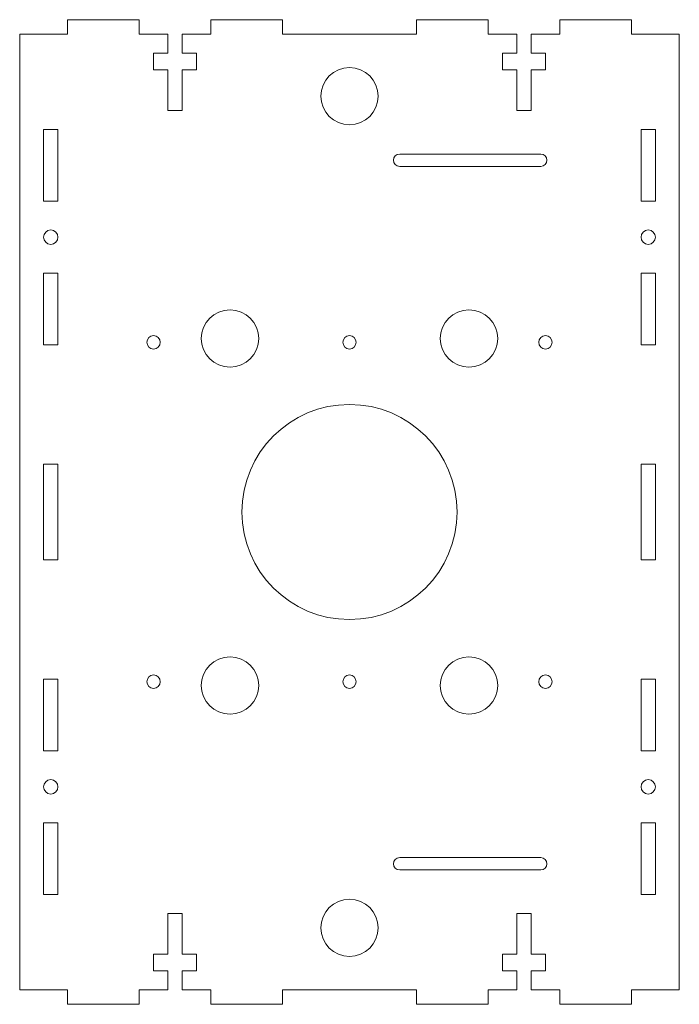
# Model space of a CAD drawing. Header units: millimetres. Extents: x -69 to 69, y -103 to 103.
import ezdxf

# ---------------------------------------------------------------- set-up
doc = ezdxf.new("R2010")
doc.units = ezdxf.units.MM

msp = doc.modelspace()

# ---------------------------------------------------------------- linework, layer by layer
at = {"color": 7, "linetype": 'Continuous', "lineweight": 15}
for p, q in [((-44, 103), (-59, 103)), ((-59, 103), (-59, 100)), ((-44, 100), (-44, 103)), ((-14, 103), (-29, 103)), ((-29, 103), (-29, 100)), ((-14, 100), (-14, 103)), ((29, 103), (14, 103)), ((14, 103), (14, 100)), ((29, 100), (29, 103)), ((59, 103), (44, 103)), ((44, 103), (44, 100)), ((59, 100), (59, 103)), ((-59, 100), (-69, 100)), ((-69, 100), (-69, -100)), ((-38, 100), (-44, 100)), ((-38, 100), (-38, 96)), ((-29, 100), (-35, 100)), ((-35, 96), (-35, 100)), ((14, 100), (-14, 100)), ((35, 100), (29, 100)), ((35, 100), (35, 96)), ((44, 100), (38, 100)), ((38, 96), (38, 100)), ((69, 100), (59, 100)), ((69, -100), (69, 100)), ((-41, 96), (-41, 92.5)), ((-38, 96), (-41, 96)), ((-32, 96), (-35, 96)), ((-32, 92.5), (-32, 96)), ((32, 96), (32, 92.5)), ((35, 96), (32, 96)), ((41, 96), (38, 96)), ((41, 92.5), (41, 96)), ((-41, 92.5), (-38, 92.5)), ((-38, 92.5), (-38, 84)), ((-35, 92.5), (-32, 92.5)), ((-35, 84), (-35, 92.5)), ((32, 92.5), (35, 92.5)), ((35, 92.5), (35, 84)), ((38, 92.5), (41, 92.5)), ((38, 84), (38, 92.5)), ((-38, 84), (-35, 84)), ((35, 84), (38, 84)), ((-64, 80), (-64, 65)), ((-61, 80), (-64, 80)), ((-61, 65), (-61, 80)), ((61, 80), (61, 65)), ((64, 80), (61, 80)), ((64, 65), (64, 80)), ((40, 74.9), (10.5, 74.9)), ((10.5, 72.3), (40, 72.3)), ((-64, 65), (-61, 65)), ((61, 65), (64, 65)), ((-64, 50), (-64, 35)), ((-61, 50), (-64, 50)), ((-61, 35), (-61, 50)), ((61, 50), (61, 35)), ((64, 50), (61, 50)), ((64, 35), (64, 50)), ((-64, 35), (-61, 35)), ((61, 35), (64, 35)), ((-64, 10), (-64, -10)), ((-61, 10), (-64, 10)), ((-61, -10), (-61, 10)), ((61, 10), (61, -10)), ((64, 10), (61, 10)), ((64, -10), (64, 10)), ((-64, -10), (-61, -10)), ((61, -10), (64, -10)), ((-64, -35), (-64, -50)), ((-61, -35), (-64, -35)), ((-61, -50), (-61, -35)), ((61, -35), (61, -50)), ((64, -35), (61, -35)), ((64, -50), (64, -35)), ((-64, -50), (-61, -50)), ((61, -50), (64, -50)), ((-64, -65), (-64, -80)), ((-61, -65), (-64, -65)), ((-61, -80), (-61, -65)), ((61, -65), (61, -80)), ((64, -65), (61, -65)), ((64, -80), (64, -65)), ((40, -72.3), (10.5, -72.3)), ((10.5, -74.9), (40, -74.9)), ((-64, -80), (-61, -80)), ((61, -80), (64, -80)), ((-38, -84), (-38, -92.5)), ((-35, -84), (-38, -84)), ((-35, -92.5), (-35, -84)), ((35, -84), (35, -92.5)), ((38, -84), (35, -84)), ((38, -92.5), (38, -84)), ((-41, -92.5), (-41, -96)), ((-38, -92.5), (-41, -92.5)), ((-32, -92.5), (-35, -92.5)), ((-32, -96), (-32, -92.5)), ((32, -92.5), (32, -96)), ((35, -92.5), (32, -92.5)), ((41, -92.5), (38, -92.5)), ((41, -96), (41, -92.5)), ((-41, -96), (-38, -96)), ((-38, -96), (-38, -100)), ((-35, -100), (-35, -96)), ((-35, -96), (-32, -96)), ((32, -96), (35, -96)), ((35, -96), (35, -100)), ((38, -96), (41, -96)), ((38, -100), (38, -96)), ((-69, -100), (-59, -100)), ((-59, -100), (-59, -103)), ((-44, -103), (-44, -100)), ((-44, -100), (-38, -100)), ((-35, -100), (-29, -100)), ((-29, -100), (-29, -103)), ((-14, -103), (-14, -100)), ((-14, -100), (14, -100)), ((14, -100), (14, -103)), ((29, -103), (29, -100)), ((29, -100), (35, -100)), ((38, -100), (44, -100)), ((44, -100), (44, -103)), ((59, -103), (59, -100)), ((59, -100), (69, -100)), ((-59, -103), (-44, -103)), ((-29, -103), (-14, -103)), ((14, -103), (29, -103)), ((44, -103), (59, -103))]:
    msp.add_line(p, q, dxfattribs=at)
for centre, radius in [((0, 87), 6), ((-62.5, 57.5), 1.5), ((62.5, 57.5), 1.5), ((-25, 36.3), 6), ((25, 36.3), 6), ((-41, 35.5), 1.4), ((0, 35.5), 1.4), ((41, 35.5), 1.4), ((0, 0), 22.5), ((-25, -36.3), 6), ((25, -36.3), 6), ((-41, -35.5), 1.4), ((0, -35.5), 1.4), ((41, -35.5), 1.4), ((-62.5, -57.5), 1.5), ((62.5, -57.5), 1.5), ((0, -87), 6)]:
    msp.add_circle(centre, radius, dxfattribs=at)
for centre, start, end in [((10.5, 73.6), 90, 270), ((40, 73.6), 270, 90), ((10.5, -73.6), 90, 270), ((40, -73.6), 270, 90)]:
    msp.add_arc(centre, 1.3, start, end, dxfattribs=at)

doc.saveas('drawing.dxf')
